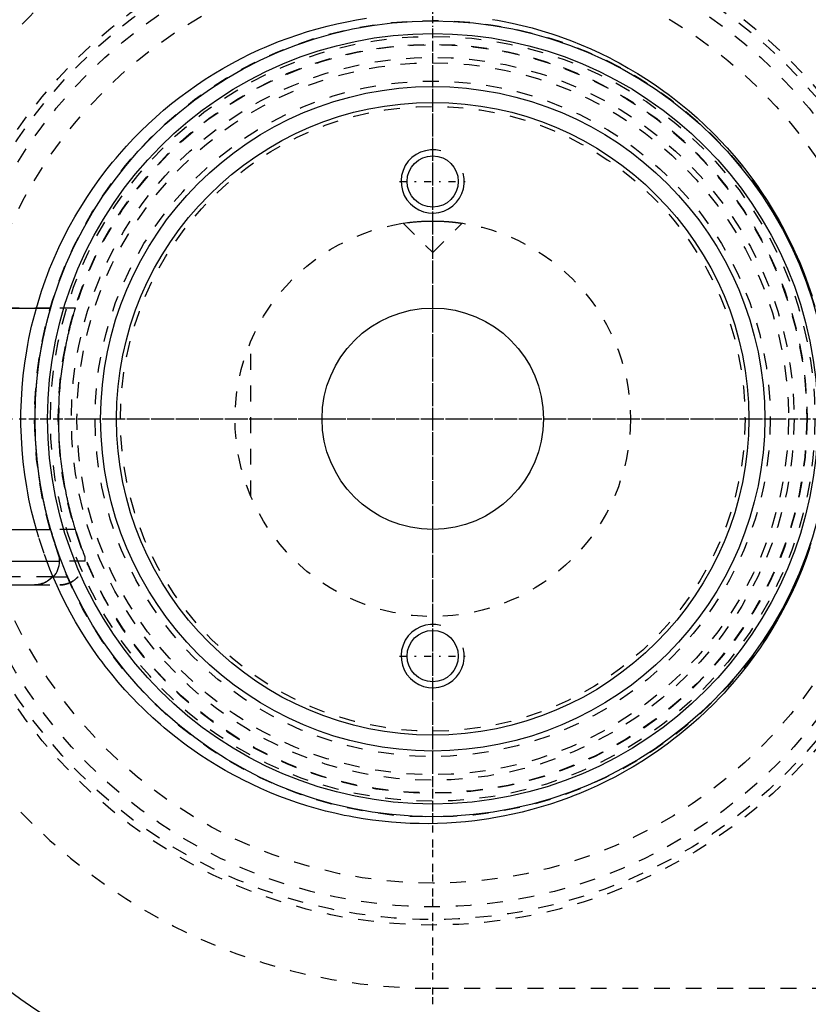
# Model space of a CAD drawing. Extents: x -1056 to 186, y -120 to 120.
# Tile 3 of 15: x -1026 to -976, y -37 to 25. Entities that reach past the tile are written whole.
import ezdxf

# ---------------------------------------------------------------- set-up
doc = ezdxf.new("R2010")
doc.units = 0
doc.linetypes.add('CENTER', pattern=[1.5, 0.45, -0.5, 0.05, -0.5])
doc.linetypes.add('DASHED', pattern=[2, 1, -1])
for name, color, linetype in [('AM_0', 7, 'CONTINUOUS'), ('AM_10', 7, 'CONTINUOUS'), ('AM_3', 7, 'DASHED'), ('AM_7', 7, 'CENTER')]:
    doc.layers.add(name, color=color, linetype=linetype)

msp = doc.modelspace()

# ---------------------------------------------------------------- linework, layer by layer
at = {"layer": 'AM_0', "color": 7, "linetype": 'CONTINUOUS'}
for p, q in [((-1033.65, 7), (-1024.156, 7)), ((-1034.1, -7), (-1024.156, -7)), ((-1023.6, -9), (-1023.6, -8.693)), ((-1034.1, -9), (-1023.6, -9)), ((-1032.49, -10.5), (-1025.172, -10.5)), ((-1024.066, -10), (-1023.982, -10))]:
    msp.add_line(p, q, dxfattribs=at)
for points in [[(-1025.21, -10.5, 0), (-1025.176, -10.5, 0), (-1025.106, -10.497, 0), (-1025.034, -10.49, 0), (-1024.998, -10.486, 0), (-1024.962, -10.48, 0), (-1024.889, -10.467, 0), (-1024.818, -10.451, 0), (-1024.748, -10.431, 0), (-1024.681, -10.409, 0), (-1024.616, -10.384, 0), (-1024.585, -10.371, 0), (-1024.553, -10.357, 0), (-1024.489, -10.325, 0), (-1024.426, -10.29, 0), (-1024.363, -10.252, 0), (-1024.303, -10.211, 0), (-1024.244, -10.167, 0), (-1024.216, -10.144, 0), (-1024.189, -10.121, 0), (-1024.138, -10.074, 0), (-1024.09, -10.026, 0), (-1024.066, -10, 0)], [(-1024.066, -10, 0), (-1024.073, -10.007, 0), (-1024.086, -10.022, 0), (-1024.099, -10.036, 0), (-1024.106, -10.043, 0), (-1024.113, -10.049, 0), (-1024.126, -10.063, 0), (-1024.14, -10.076, 0), (-1024.154, -10.089, 0), (-1024.169, -10.103, 0), (-1024.183, -10.116, 0), (-1024.191, -10.122, 0), (-1024.199, -10.129, 0), (-1024.214, -10.142, 0), (-1024.229, -10.155, 0), (-1024.245, -10.167, 0), (-1024.261, -10.18, 0), (-1024.278, -10.192, 0), (-1024.286, -10.199, 0), (-1024.294, -10.205, 0), (-1024.311, -10.217, 0), (-1024.328, -10.228, 0), (-1024.337, -10.234, 0)]]:
    msp.add_polyline3d(points, dxfattribs=at)
for centre, radius in [((-1000, 0), 45), ((-1000, 0), 25.15), ((-1000, 0), 24.35), ((-1000, 0), 21), ((-1000, 0), 20), ((-1000, 15), 1.621), ((-1000, 0), 7), ((-1000, -15), 1.621)]:
    msp.add_circle(centre, radius, dxfattribs=at)
for centre, radius, start, end in [((-1000, 0), 55.5, 97.25319, 160.91684), ((-1025.1, -9), 1.5, 318.18969, 0), ((-1000, 0), 55.5, 199.08316, 262.74681)]:
    msp.add_arc(centre, radius, start, end, dxfattribs=at)
at = {"layer": 'AM_10', "color": 7, "linetype": 'CONTINUOUS'}
for centre in [(-1000, 15), (-1000, -15)]:
    msp.add_arc(centre, 2, 75, 15, dxfattribs=at)
at = {"layer": 'AM_3', "color": 6, "linetype": 'DASHED'}
for p, q in [((-1000.462, 12.491), (-1000.277, 12.497)), ((-1000.277, 12.497), (-1000, 12.5)), ((-1001.861, 12.361), (-1001.587, 12.399)), ((-1001.861, 12.361), (-1000, 10.5)), ((-1000, 10.5), (-998.139, 12.361)), ((-1024.156, 7), (-1033.65, 7)), ((-1022.59, 7), (-1024.156, 7)), ((-1011.5, -4.899), (-1011.5, 4.899)), ((-1022.59, -7), (-1024.156, -7)), ((-1021.975, -9), (-1023.6, -9)), ((-1021.975, -9), (-1021.975, -8.742)), ((-1024.066, -10), (-1033.634, -10)), ((-1025.21, -10.5), (-1025.172, -10.5)), ((-1025.21, -10.5), (-1023.581, -10.5)), ((-1024.066, -10), (-1022.357, -10)), ((-1000, -36), (-901.327, -36))]:
    msp.add_line(p, q, dxfattribs=at)
for points in [[(-1025.063, 7.001, 0), (-1024.958, 7.36, 0), (-1024.733, 8.072, 0), (-1024.488, 8.776, 0), (-1024.358, 9.124, 0), (-1024.223, 9.469, 0), (-1023.939, 10.152, 0), (-1023.637, 10.824, 0), (-1023.318, 11.483, 0), (-1022.981, 12.129, 0), (-1022.629, 12.761, 0), (-1022.448, 13.072, 0), (-1022.262, 13.378, 0), (-1021.881, 13.98, 0), (-1021.488, 14.566, 0), (-1021.082, 15.134, 0), (-1020.666, 15.686, 0), (-1020.24, 16.219, 0), (-1020.024, 16.479, 0), (-1019.807, 16.734, 0), (-1019.366, 17.23, 0), (-1018.92, 17.708, 0), (-1018.692, 17.942, 0), (-1018.462, 18.173, 0), (-1017.992, 18.627, 0), (-1017.51, 19.07, 0), (-1017.264, 19.286, 0), (-1017.016, 19.5, 0), (-1016.511, 19.918, 0), (-1015.995, 20.323, 0), (-1015.468, 20.715, 0), (-1014.932, 21.094, 0), (-1014.386, 21.458, 0), (-1014.11, 21.635, 0), (-1013.832, 21.808, 0), (-1013.269, 22.144, 0), (-1012.698, 22.465, 0), (-1012.12, 22.771, 0), (-1011.535, 23.061, 0), (-1010.944, 23.336, 0), (-1010.647, 23.468, 0), (-1010.348, 23.596, 0), (-1009.746, 23.839, 0), (-1009.14, 24.067, 0), (-1008.529, 24.279, 0), (-1007.916, 24.475, 0), (-1007.299, 24.655, 0), (-1006.99, 24.739, 0), (-1006.68, 24.819, 0), (-1006.06, 24.967, 0), (-1005.438, 25.099, 0), (-1004.816, 25.215, 0), (-1004.195, 25.315, 0)], [(-996.218, 25.247, 0), (-995.906, 25.193, 0), (-995.593, 25.135, 0), (-994.967, 25.007, 0), (-994.341, 24.862, 0), (-993.715, 24.701, 0), (-993.09, 24.523, 0), (-992.467, 24.328, 0), (-992.157, 24.224, 0), (-991.847, 24.117, 0), (-991.23, 23.888, 0), (-990.616, 23.644, 0), (-990.007, 23.382, 0), (-989.404, 23.104, 0), (-988.806, 22.81, 0), (-988.509, 22.656, 0), (-988.214, 22.499, 0), (-987.63, 22.172, 0), (-987.053, 21.83, 0), (-986.484, 21.472, 0), (-985.925, 21.099, 0), (-985.375, 20.711, 0), (-985.104, 20.511, 0), (-984.835, 20.308, 0), (-984.306, 19.891, 0), (-983.788, 19.461, 0), (-983.282, 19.017, 0), (-982.788, 18.561, 0), (-982.307, 18.092, 0), (-982.071, 17.854, 0), (-981.839, 17.612, 0), (-981.385, 17.121, 0), (-980.939, 16.613, 0), (-980.5, 16.085, 0), (-980.07, 15.538, 0), (-979.65, 14.973, 0), (-979.444, 14.683, 0), (-979.242, 14.39, 0), (-978.845, 13.789, 0), (-978.463, 13.172, 0), (-978.277, 12.858, 0), (-978.095, 12.54, 0), (-977.743, 11.892, 0), (-977.408, 11.231, 0), (-977.247, 10.895, 0), (-977.09, 10.557, 0), (-976.791, 9.87, 0), (-976.512, 9.173, 0), (-976.252, 8.466, 0), (-976.012, 7.749, 0)], [(-1001.587, 12.399, 0), (-1001.567, 12.401, 0), (-1001.523, 12.407, 0), (-1001.477, 12.412, 0), (-1001.453, 12.415, 0), (-1001.428, 12.418, 0), (-1001.378, 12.424, 0), (-1001.326, 12.429, 0), (-1001.271, 12.435, 0), (-1001.213, 12.441, 0), (-1001.151, 12.447, 0), (-1001.12, 12.45, 0), (-1001.088, 12.453, 0), (-1001.021, 12.458, 0), (-1000.953, 12.464, 0), (-1000.882, 12.469, 0), (-1000.809, 12.474, 0), (-1000.734, 12.478, 0), (-1000.696, 12.481, 0), (-1000.658, 12.483, 0), (-1000.58, 12.487, 0), (-1000.501, 12.49, 0), (-1000.462, 12.491, 0)], [(-1000, 12.5, 0), (-999.986, 12.5, 0), (-999.959, 12.5, 0), (-999.932, 12.5, 0), (-999.919, 12.5, 0), (-999.905, 12.5, 0), (-999.878, 12.499, 0), (-999.85, 12.499, 0), (-999.823, 12.499, 0), (-999.795, 12.498, 0), (-999.768, 12.498, 0), (-999.754, 12.498, 0), (-999.74, 12.497, 0), (-999.713, 12.497, 0), (-999.685, 12.496, 0), (-999.658, 12.495, 0), (-999.63, 12.495, 0), (-999.603, 12.494, 0), (-999.589, 12.493, 0), (-999.576, 12.493, 0), (-999.548, 12.492, 0), (-999.521, 12.491, 0), (-999.507, 12.49, 0), (-999.494, 12.49, 0), (-999.467, 12.489, 0), (-999.44, 12.487, 0), (-999.427, 12.487, 0), (-999.413, 12.486, 0), (-999.387, 12.485, 0), (-999.36, 12.484, 0), (-999.334, 12.482, 0), (-999.307, 12.481, 0), (-999.281, 12.479, 0), (-999.269, 12.479, 0), (-999.256, 12.478, 0), (-999.23, 12.476, 0), (-999.205, 12.475, 0), (-999.179, 12.473, 0), (-999.154, 12.471, 0), (-999.129, 12.47, 0), (-999.117, 12.469, 0), (-999.105, 12.468, 0), (-999.081, 12.466, 0), (-999.056, 12.464, 0), (-999.033, 12.463, 0), (-999.009, 12.461, 0), (-998.986, 12.459, 0), (-998.974, 12.458, 0), (-998.963, 12.457, 0), (-998.94, 12.455, 0), (-998.918, 12.453, 0), (-998.895, 12.451, 0), (-998.874, 12.449, 0), (-998.852, 12.447, 0), (-998.842, 12.446, 0), (-998.831, 12.445, 0), (-998.81, 12.443, 0), (-998.79, 12.441, 0), (-998.769, 12.439, 0), (-998.75, 12.437, 0), (-998.73, 12.435, 0), (-998.72, 12.434, 0), (-998.711, 12.433, 0), (-998.692, 12.431, 0), (-998.674, 12.429, 0), (-998.665, 12.428, 0), (-998.656, 12.427, 0), (-998.638, 12.426, 0), (-998.62, 12.424, 0), (-998.611, 12.423, 0), (-998.603, 12.422, 0), (-998.586, 12.42, 0), (-998.569, 12.418, 0), (-998.552, 12.416, 0), (-998.535, 12.414, 0), (-998.519, 12.412, 0), (-998.511, 12.411, 0), (-998.503, 12.41, 0), (-998.488, 12.408, 0), (-998.472, 12.406, 0), (-998.457, 12.404, 0), (-998.442, 12.403, 0), (-998.428, 12.401, 0), (-998.421, 12.4, 0), (-998.414, 12.399, 0), (-998.4, 12.397, 0), (-998.386, 12.395, 0), (-998.373, 12.394, 0), (-998.36, 12.392, 0), (-998.347, 12.39, 0), (-998.341, 12.389, 0), (-998.335, 12.389, 0), (-998.323, 12.387, 0), (-998.312, 12.385, 0), (-998.3, 12.384, 0), (-998.29, 12.382, 0), (-998.279, 12.381, 0), (-998.274, 12.38, 0), (-998.269, 12.38, 0), (-998.259, 12.378, 0), (-998.25, 12.377, 0), (-998.241, 12.376, 0), (-998.232, 12.374, 0), (-998.224, 12.373, 0), (-998.22, 12.373, 0), (-998.216, 12.372, 0), (-998.209, 12.371, 0), (-998.202, 12.37, 0), (-998.198, 12.369, 0), (-998.195, 12.369, 0), (-998.189, 12.368, 0), (-998.183, 12.367, 0), (-998.18, 12.367, 0), (-998.177, 12.366, 0), (-998.172, 12.366, 0), (-998.167, 12.365, 0), (-998.163, 12.364, 0), (-998.159, 12.364, 0), (-998.155, 12.363, 0), (-998.154, 12.363, 0), (-998.152, 12.363, 0), (-998.149, 12.362, 0), (-998.147, 12.362, 0), (-998.145, 12.362, 0), (-998.143, 12.361, 0), (-998.141, 12.361, 0), (-998.141, 12.361, 0), (-998.14, 12.361, 0), (-998.14, 12.361, 0), (-998.139, 12.361, 0), (-998.139, 12.361, 0)], [(-1025.063, -7.001, 0), (-1025.169, -6.619, 0), (-1025.362, -5.85, 0), (-1025.532, -5.075, 0), (-1025.607, -4.686, 0), (-1025.677, -4.296, 0), (-1025.798, -3.514, 0), (-1025.894, -2.731, 0), (-1025.966, -1.947, 0), (-1026.014, -1.166, 0), (-1026.038, -0.387, 0), (-1026.041, 0, 0), (-1026.038, 0.387, 0), (-1026.014, 1.166, 0), (-1025.966, 1.947, 0), (-1025.894, 2.731, 0), (-1025.798, 3.514, 0), (-1025.677, 4.296, 0), (-1025.607, 4.686, 0), (-1025.532, 5.075, 0), (-1025.362, 5.85, 0), (-1025.169, 6.619, 0), (-1025.063, 7.001, 0)], [(-1024.156, -7, 0), (-1024.169, -6.957, 0), (-1024.195, -6.866, 0), (-1024.221, -6.772, 0), (-1024.234, -6.724, 0), (-1024.248, -6.676, 0), (-1024.275, -6.576, 0), (-1024.303, -6.474, 0), (-1024.33, -6.369, 0), (-1024.358, -6.261, 0), (-1024.386, -6.152, 0), (-1024.4, -6.096, 0), (-1024.414, -6.04, 0), (-1024.442, -5.926, 0), (-1024.47, -5.81, 0), (-1024.497, -5.692, 0), (-1024.525, -5.573, 0), (-1024.552, -5.452, 0), (-1024.565, -5.391, 0), (-1024.579, -5.329, 0), (-1024.606, -5.205, 0), (-1024.632, -5.079, 0), (-1024.645, -5.015, 0), (-1024.658, -4.951, 0), (-1024.683, -4.823, 0), (-1024.708, -4.693, 0), (-1024.721, -4.627, 0), (-1024.733, -4.561, 0), (-1024.757, -4.429, 0), (-1024.781, -4.295, 0), (-1024.803, -4.16, 0), (-1024.826, -4.025, 0), (-1024.848, -3.888, 0), (-1024.858, -3.819, 0), (-1024.869, -3.75, 0), (-1024.889, -3.611, 0), (-1024.909, -3.472, 0), (-1024.973, -2.979, 0), (-1025.06, -2.123, 0), (-1025.118, -1.263, 0), (-1025.147, -0.415, 0), (-1025.15, 0, 0), (-1025.147, 0.415, 0), (-1025.118, 1.263, 0), (-1025.06, 2.123, 0), (-1024.973, 2.979, 0), (-1024.909, 3.472, 0), (-1024.889, 3.611, 0), (-1024.869, 3.75, 0), (-1024.858, 3.819, 0), (-1024.848, 3.888, 0), (-1024.826, 4.025, 0), (-1024.803, 4.16, 0), (-1024.781, 4.295, 0), (-1024.757, 4.429, 0), (-1024.733, 4.561, 0), (-1024.721, 4.627, 0), (-1024.708, 4.693, 0), (-1024.683, 4.823, 0), (-1024.658, 4.951, 0), (-1024.645, 5.015, 0), (-1024.632, 5.079, 0), (-1024.606, 5.205, 0), (-1024.579, 5.329, 0), (-1024.565, 5.391, 0), (-1024.552, 5.452, 0), (-1024.525, 5.573, 0), (-1024.497, 5.692, 0), (-1024.47, 5.81, 0), (-1024.442, 5.926, 0), (-1024.414, 6.04, 0), (-1024.4, 6.096, 0), (-1024.386, 6.152, 0), (-1024.358, 6.261, 0), (-1024.33, 6.369, 0), (-1024.303, 6.474, 0), (-1024.275, 6.576, 0), (-1024.248, 6.676, 0), (-1024.234, 6.724, 0), (-1024.221, 6.772, 0), (-1024.195, 6.866, 0), (-1024.169, 6.957, 0), (-1024.156, 7, 0)], [(-1022.59, -7, 0), (-1022.592, -6.995, 0), (-1022.595, -6.985, 0), (-1022.598, -6.975, 0), (-1022.6, -6.97, 0), (-1022.601, -6.965, 0), (-1022.605, -6.954, 0), (-1022.608, -6.943, 0), (-1022.612, -6.931, 0), (-1022.615, -6.92, 0), (-1022.619, -6.908, 0), (-1022.621, -6.902, 0), (-1022.622, -6.895, 0), (-1022.626, -6.883, 0), (-1022.63, -6.87, 0), (-1022.644, -6.824, 0), (-1022.657, -6.782, 0), (-1022.67, -6.738, 0), (-1022.697, -6.646, 0), (-1022.725, -6.55, 0), (-1022.753, -6.452, 0), (-1022.782, -6.35, 0), (-1022.811, -6.245, 0), (-1022.825, -6.192, 0), (-1022.84, -6.138, 0), (-1022.869, -6.027, 0), (-1022.899, -5.914, 0), (-1022.928, -5.799, 0), (-1022.957, -5.682, 0), (-1022.987, -5.562, 0), (-1023.001, -5.502, 0), (-1023.016, -5.441, 0), (-1023.044, -5.317, 0), (-1023.073, -5.192, 0), (-1023.087, -5.129, 0), (-1023.101, -5.065, 0), (-1023.129, -4.936, 0), (-1023.157, -4.806, 0), (-1023.17, -4.74, 0), (-1023.184, -4.674, 0), (-1023.21, -4.54, 0), (-1023.236, -4.405, 0), (-1023.261, -4.269, 0), (-1023.286, -4.132, 0), (-1023.31, -3.993, 0), (-1023.322, -3.923, 0), (-1023.334, -3.853, 0), (-1023.357, -3.712, 0), (-1023.379, -3.57, 0), (-1023.4, -3.428, 0), (-1023.421, -3.284, 0), (-1023.441, -3.139, 0), (-1023.45, -3.067, 0), (-1023.46, -2.994, 0), (-1023.478, -2.849, 0), (-1023.495, -2.702, 0), (-1023.549, -2.188, 0), (-1023.614, -1.303, 0), (-1023.646, -0.428, 0), (-1023.65, 0, 0), (-1023.646, 0.428, 0), (-1023.614, 1.303, 0), (-1023.549, 2.188, 0), (-1023.495, 2.702, 0), (-1023.478, 2.849, 0), (-1023.46, 2.994, 0), (-1023.45, 3.067, 0), (-1023.441, 3.139, 0), (-1023.421, 3.284, 0), (-1023.4, 3.428, 0), (-1023.379, 3.57, 0), (-1023.357, 3.712, 0), (-1023.334, 3.853, 0), (-1023.322, 3.923, 0), (-1023.31, 3.993, 0), (-1023.286, 4.132, 0), (-1023.261, 4.269, 0), (-1023.236, 4.405, 0), (-1023.21, 4.54, 0), (-1023.184, 4.674, 0), (-1023.17, 4.74, 0), (-1023.157, 4.806, 0), (-1023.129, 4.936, 0), (-1023.101, 5.065, 0), (-1023.087, 5.129, 0), (-1023.073, 5.192, 0), (-1023.044, 5.317, 0), (-1023.016, 5.441, 0), (-1023.001, 5.502, 0), (-1022.987, 5.562, 0), (-1022.957, 5.682, 0), (-1022.928, 5.799, 0), (-1022.899, 5.914, 0), (-1022.869, 6.027, 0), (-1022.84, 6.138, 0), (-1022.825, 6.192, 0), (-1022.811, 6.245, 0), (-1022.782, 6.35, 0), (-1022.753, 6.452, 0), (-1022.725, 6.55, 0), (-1022.697, 6.646, 0), (-1022.67, 6.738, 0), (-1022.657, 6.782, 0), (-1022.644, 6.824, 0), (-1022.63, 6.87, 0), (-1022.626, 6.883, 0), (-1022.622, 6.895, 0), (-1022.621, 6.902, 0), (-1022.619, 6.908, 0), (-1022.615, 6.92, 0), (-1022.612, 6.931, 0), (-1022.608, 6.943, 0), (-1022.605, 6.954, 0), (-1022.601, 6.965, 0), (-1022.6, 6.97, 0), (-1022.598, 6.975, 0), (-1022.595, 6.985, 0), (-1022.592, 6.995, 0), (-1022.59, 7, 0)], [(-1024.003, -10.003, 0), (-1024.204, -9.516, 0), (-1024.578, -8.524, 0), (-1024.912, -7.513, 0), (-1025.063, -7.001, 0)], [(-1023.6, -8.693, 0), (-1023.6, -8.693, 0), (-1023.6, -8.692, 0), (-1023.6, -8.691, 0), (-1023.601, -8.691, 0), (-1023.601, -8.69, 0), (-1023.601, -8.689, 0), (-1023.602, -8.687, 0), (-1023.603, -8.684, 0), (-1023.604, -8.681, 0), (-1023.605, -8.678, 0), (-1023.606, -8.676, 0), (-1023.607, -8.675, 0), (-1023.608, -8.671, 0), (-1023.61, -8.666, 0), (-1023.612, -8.661, 0), (-1023.614, -8.656, 0), (-1023.616, -8.65, 0), (-1023.617, -8.647, 0), (-1023.618, -8.644, 0), (-1023.62, -8.637, 0), (-1023.623, -8.63, 0), (-1023.624, -8.627, 0), (-1023.626, -8.623, 0), (-1023.628, -8.615, 0), (-1023.631, -8.607, 0), (-1023.633, -8.603, 0), (-1023.635, -8.598, 0), (-1023.638, -8.589, 0), (-1023.641, -8.58, 0), (-1023.645, -8.57, 0), (-1023.648, -8.56, 0), (-1023.652, -8.55, 0), (-1023.654, -8.545, 0), (-1023.656, -8.539, 0), (-1023.66, -8.528, 0), (-1023.664, -8.517, 0), (-1023.668, -8.505, 0), (-1023.673, -8.493, 0), (-1023.677, -8.48, 0), (-1023.679, -8.474, 0), (-1023.682, -8.468, 0), (-1023.686, -8.455, 0), (-1023.691, -8.441, 0), (-1023.708, -8.393, 0), (-1023.74, -8.304, 0), (-1023.772, -8.21, 0), (-1023.789, -8.16, 0), (-1023.807, -8.108, 0), (-1023.844, -8, 0), (-1023.882, -7.884, 0), (-1023.923, -7.761, 0), (-1023.964, -7.633, 0), (-1024.006, -7.499, 0), (-1024.027, -7.431, 0), (-1024.049, -7.361, 0), (-1024.092, -7.219, 0), (-1024.135, -7.074, 0), (-1024.156, -7, 0)], [(-1021.975, -8.742, 0), (-1021.975, -8.742, 0), (-1021.975, -8.742, 0), (-1021.975, -8.741, 0), (-1021.976, -8.74, 0), (-1021.976, -8.74, 0), (-1021.977, -8.738, 0), (-1021.977, -8.736, 0), (-1021.978, -8.734, 0), (-1021.979, -8.731, 0), (-1021.981, -8.728, 0), (-1021.981, -8.726, 0), (-1021.982, -8.724, 0), (-1021.984, -8.72, 0), (-1021.986, -8.715, 0), (-1021.988, -8.71, 0), (-1021.99, -8.705, 0), (-1021.992, -8.699, 0), (-1021.993, -8.696, 0), (-1021.994, -8.693, 0), (-1021.997, -8.686, 0), (-1022, -8.679, 0), (-1022.001, -8.676, 0), (-1022.003, -8.672, 0), (-1022.006, -8.664, 0), (-1022.009, -8.656, 0), (-1022.011, -8.652, 0), (-1022.012, -8.647, 0), (-1022.016, -8.638, 0), (-1022.02, -8.629, 0), (-1022.024, -8.619, 0), (-1022.027, -8.609, 0), (-1022.032, -8.598, 0), (-1022.034, -8.593, 0), (-1022.036, -8.587, 0), (-1022.04, -8.576, 0), (-1022.045, -8.565, 0), (-1022.049, -8.553, 0), (-1022.054, -8.54, 0), (-1022.059, -8.528, 0), (-1022.061, -8.521, 0), (-1022.064, -8.515, 0), (-1022.069, -8.502, 0), (-1022.074, -8.488, 0), (-1022.093, -8.439, 0), (-1022.127, -8.348, 0), (-1022.164, -8.252, 0), (-1022.183, -8.201, 0), (-1022.202, -8.148, 0), (-1022.243, -8.036, 0), (-1022.286, -7.917, 0), (-1022.33, -7.79, 0), (-1022.376, -7.658, 0), (-1022.423, -7.519, 0), (-1022.446, -7.448, 0), (-1022.47, -7.376, 0), (-1022.518, -7.228, 0), (-1022.566, -7.077, 0), (-1022.59, -7, 0)], [(-976.14, -8.14, 0), (-976.38, -8.824, 0), (-976.639, -9.499, 0), (-976.916, -10.164, 0), (-977.061, -10.492, 0), (-977.21, -10.818, 0), (-977.522, -11.461, 0), (-977.849, -12.092, 0), (-978.018, -12.403, 0), (-978.191, -12.71, 0), (-978.548, -13.314, 0), (-978.919, -13.903, 0), (-979.108, -14.192, 0), (-979.301, -14.477, 0), (-979.695, -15.035, 0), (-980.099, -15.576, 0), (-980.513, -16.101, 0), (-980.934, -16.607, 0), (-981.362, -17.096, 0), (-981.578, -17.334, 0), (-981.797, -17.569, 0), (-982.245, -18.031, 0), (-982.705, -18.482, 0), (-983.177, -18.923, 0), (-983.661, -19.352, 0), (-984.155, -19.769, 0), (-984.406, -19.972, 0), (-984.66, -20.173, 0), (-985.175, -20.564, 0), (-985.7, -20.943, 0), (-986.233, -21.307, 0), (-986.775, -21.658, 0), (-987.325, -21.994, 0), (-987.603, -22.157, 0), (-987.883, -22.316, 0), (-988.447, -22.624, 0), (-989.017, -22.916, 0), (-989.594, -23.194, 0), (-990.175, -23.456, 0), (-990.761, -23.703, 0), (-991.055, -23.821, 0), (-991.351, -23.935, 0), (-991.944, -24.151, 0), (-992.54, -24.352, 0), (-993.139, -24.537, 0), (-993.739, -24.707, 0), (-994.34, -24.862, 0), (-994.641, -24.933, 0), (-994.942, -25.001, 0), (-995.543, -25.125, 0), (-996.143, -25.234, 0), (-996.443, -25.283, 0), (-996.742, -25.328, 0), (-997.338, -25.408, 0), (-997.932, -25.473, 0), (-998.228, -25.5, 0), (-998.523, -25.523, 0), (-999.109, -25.56, 0), (-999.69, -25.584, 0), (-1000.267, -25.594, 0), (-1000.848, -25.591, 0), (-1001.432, -25.574, 0), (-1001.726, -25.561, 0), (-1002.02, -25.544, 0), (-1002.611, -25.501, 0), (-1003.205, -25.443, 0), (-1003.8, -25.371, 0), (-1004.396, -25.285, 0), (-1004.993, -25.184, 0), (-1005.292, -25.128, 0), (-1005.591, -25.068, 0), (-1006.187, -24.938, 0), (-1006.783, -24.793, 0), (-1007.377, -24.633, 0), (-1007.969, -24.459, 0), (-1008.558, -24.27, 0), (-1008.852, -24.169, 0), (-1009.144, -24.066, 0), (-1009.727, -23.847, 0), (-1010.305, -23.614, 0), (-1010.878, -23.366, 0), (-1011.447, -23.104, 0), (-1012.009, -22.827, 0), (-1012.288, -22.684, 0), (-1012.566, -22.537, 0), (-1013.116, -22.232, 0), (-1013.658, -21.914, 0), (-1014.194, -21.582, 0), (-1014.721, -21.237, 0), (-1015.24, -20.879, 0), (-1015.496, -20.695, 0), (-1015.749, -20.509, 0), (-1016.25, -20.126, 0), (-1016.741, -19.73, 0), (-1016.982, -19.529, 0), (-1017.221, -19.324, 0), (-1017.691, -18.906, 0), (-1018.15, -18.477, 0), (-1018.375, -18.258, 0), (-1018.598, -18.037, 0), (-1019.034, -17.588, 0), (-1019.461, -17.125, 0), (-1019.883, -16.645, 0), (-1020.299, -16.148, 0), (-1020.706, -15.634, 0), (-1020.907, -15.37, 0), (-1021.105, -15.103, 0), (-1021.494, -14.556, 0), (-1021.872, -13.994, 0), (-1022.239, -13.416, 0), (-1022.592, -12.825, 0), (-1022.932, -12.22, 0), (-1023.097, -11.912, 0), (-1023.258, -11.601, 0), (-1023.568, -10.971, 0), (-1023.862, -10.328, 0), (-1024.003, -10.003, 0)], [(-1025.172, -10.5, 0), (-1025.148, -10.499, 0), (-1025.099, -10.496, 0), (-1025.05, -10.492, 0), (-1025.025, -10.489, 0), (-1025, -10.486, 0), (-1024.951, -10.479, 0), (-1024.901, -10.47, 0), (-1024.851, -10.459, 0), (-1024.803, -10.447, 0), (-1024.755, -10.433, 0), (-1024.731, -10.426, 0), (-1024.708, -10.418, 0), (-1024.662, -10.402, 0), (-1024.618, -10.385, 0), (-1024.575, -10.367, 0), (-1024.531, -10.346, 0), (-1024.488, -10.324, 0), (-1024.466, -10.313, 0), (-1024.444, -10.301, 0), (-1024.4, -10.275, 0), (-1024.358, -10.248, 0), (-1024.337, -10.234, 0)], [(-1024.337, -10.234, 0), (-1024.358, -10.248, 0), (-1024.4, -10.275, 0), (-1024.444, -10.301, 0), (-1024.466, -10.313, 0), (-1024.488, -10.324, 0), (-1024.531, -10.346, 0), (-1024.575, -10.367, 0), (-1024.618, -10.385, 0), (-1024.662, -10.402, 0), (-1024.708, -10.418, 0), (-1024.731, -10.426, 0), (-1024.755, -10.433, 0), (-1024.803, -10.447, 0), (-1024.851, -10.459, 0), (-1024.901, -10.47, 0), (-1024.951, -10.479, 0), (-1025, -10.486, 0), (-1025.025, -10.489, 0), (-1025.05, -10.492, 0), (-1025.099, -10.496, 0), (-1025.148, -10.499, 0), (-1025.172, -10.5, 0)], [(-1024.337, -10.234, 0), (-1024.358, -10.248, 0), (-1024.4, -10.275, 0), (-1024.444, -10.301, 0), (-1024.466, -10.313, 0), (-1024.488, -10.324, 0), (-1024.531, -10.346, 0), (-1024.575, -10.367, 0), (-1024.618, -10.385, 0), (-1024.662, -10.402, 0), (-1024.708, -10.418, 0), (-1024.731, -10.426, 0), (-1024.755, -10.433, 0), (-1024.803, -10.447, 0), (-1024.851, -10.459, 0), (-1024.901, -10.47, 0), (-1024.951, -10.479, 0), (-1025, -10.486, 0), (-1025.025, -10.489, 0), (-1025.05, -10.492, 0), (-1025.099, -10.496, 0), (-1025.148, -10.499, 0), (-1025.172, -10.5, 0)], [(-1024.337, -10.234, 0), (-1024.328, -10.228, 0), (-1024.311, -10.217, 0), (-1024.294, -10.205, 0), (-1024.286, -10.199, 0), (-1024.278, -10.192, 0), (-1024.261, -10.18, 0), (-1024.245, -10.167, 0), (-1024.229, -10.155, 0), (-1024.214, -10.142, 0), (-1024.199, -10.129, 0), (-1024.191, -10.122, 0), (-1024.183, -10.116, 0), (-1024.169, -10.103, 0), (-1024.154, -10.089, 0), (-1024.14, -10.076, 0), (-1024.126, -10.063, 0), (-1024.113, -10.049, 0), (-1024.106, -10.043, 0), (-1024.099, -10.036, 0), (-1024.086, -10.022, 0), (-1024.073, -10.007, 0), (-1024.066, -10, 0)], [(-1024.066, -10, 0), (-1024.073, -10.007, 0), (-1024.086, -10.022, 0), (-1024.099, -10.036, 0), (-1024.106, -10.043, 0), (-1024.113, -10.049, 0), (-1024.126, -10.063, 0), (-1024.14, -10.076, 0), (-1024.154, -10.089, 0), (-1024.169, -10.103, 0), (-1024.183, -10.116, 0), (-1024.191, -10.122, 0), (-1024.199, -10.129, 0), (-1024.214, -10.142, 0), (-1024.229, -10.155, 0), (-1024.245, -10.167, 0), (-1024.261, -10.18, 0), (-1024.278, -10.192, 0), (-1024.286, -10.199, 0), (-1024.294, -10.205, 0), (-1024.311, -10.217, 0), (-1024.328, -10.228, 0), (-1024.337, -10.234, 0)], [(-1023.581, -10.5, 0), (-1023.563, -10.5, 0), (-1023.526, -10.499, 0), (-1023.489, -10.497, 0), (-1023.47, -10.496, 0), (-1023.451, -10.495, 0), (-1023.413, -10.491, 0), (-1023.375, -10.486, 0), (-1023.336, -10.481, 0), (-1023.298, -10.474, 0), (-1023.259, -10.467, 0), (-1023.24, -10.463, 0), (-1023.221, -10.458, 0), (-1023.183, -10.449, 0), (-1023.146, -10.439, 0), (-1023.109, -10.428, 0), (-1023.073, -10.416, 0), (-1023.038, -10.403, 0), (-1023.021, -10.397, 0), (-1023.004, -10.39, 0), (-1022.971, -10.377, 0), (-1022.937, -10.362, 0), (-1022.92, -10.354, 0)], [(-1023.302, -10.475, 0), (-1023.349, -10.483, 0), (-1023.444, -10.494, 0), (-1023.536, -10.499, 0), (-1023.581, -10.5, 0)], [(-1022.92, -10.354, 0), (-1022.93, -10.359, 0), (-1022.95, -10.368, 0), (-1022.97, -10.376, 0), (-1022.98, -10.38, 0), (-1022.989, -10.384, 0), (-1023.009, -10.392, 0), (-1023.029, -10.4, 0), (-1023.05, -10.408, 0), (-1023.07, -10.415, 0), (-1023.092, -10.422, 0), (-1023.102, -10.425, 0), (-1023.113, -10.429, 0), (-1023.134, -10.435, 0), (-1023.156, -10.442, 0), (-1023.178, -10.448, 0), (-1023.2, -10.453, 0), (-1023.223, -10.459, 0), (-1023.234, -10.461, 0), (-1023.245, -10.464, 0), (-1023.268, -10.469, 0), (-1023.29, -10.473, 0), (-1023.302, -10.475, 0)], [(-1022.92, -10.354, 0), (-1022.905, -10.347, 0), (-1022.875, -10.332, 0), (-1022.846, -10.317, 0), (-1022.831, -10.309, 0), (-1022.816, -10.3, 0), (-1022.786, -10.283, 0), (-1022.757, -10.266, 0), (-1022.728, -10.247, 0), (-1022.7, -10.228, 0), (-1022.672, -10.208, 0), (-1022.658, -10.198, 0), (-1022.644, -10.188, 0), (-1022.617, -10.167, 0), (-1022.591, -10.146, 0), (-1022.566, -10.124, 0), (-1022.541, -10.102, 0), (-1022.517, -10.08, 0), (-1022.506, -10.069, 0), (-1022.494, -10.058, 0), (-1022.472, -10.036, 0), (-1022.45, -10.012, 0), (-1022.439, -10, 0)], [(-1022.468, -10.031, 0), (-1022.478, -10.042, 0), (-1022.499, -10.063, 0), (-1022.521, -10.083, 0), (-1022.532, -10.094, 0), (-1022.543, -10.104, 0), (-1022.566, -10.124, 0), (-1022.589, -10.144, 0), (-1022.613, -10.164, 0), (-1022.638, -10.183, 0), (-1022.663, -10.202, 0), (-1022.676, -10.211, 0), (-1022.689, -10.221, 0), (-1022.715, -10.239, 0), (-1022.742, -10.256, 0), (-1022.769, -10.273, 0), (-1022.796, -10.289, 0), (-1022.824, -10.305, 0), (-1022.837, -10.312, 0), (-1022.851, -10.32, 0), (-1022.879, -10.334, 0), (-1022.906, -10.348, 0), (-1022.92, -10.354, 0)], [(-1022.439, -10, 0), (-1022.444, -10.005, 0), (-1022.453, -10.016, 0), (-1022.463, -10.026, 0), (-1022.468, -10.031, 0)]]:
    msp.add_polyline3d(points, dxfattribs=at)
for radius in [32, 31.65, 30.85, 29.35, 25.175, 24.175, 23.675, 23.65, 22.85, 22.5, 21.35, 19.75, 19.75, 12.5, 12.5]:
    msp.add_circle((-1000, 0), radius, dxfattribs=at)
for radius in [50, 36]:
    msp.add_arc((-1000, 0), radius, 90, 270, dxfattribs=at)
at = {"layer": 'AM_7', "color": 4, "linetype": 'CENTER'}
for p, q in [((-1000, -52.5), (-1000, 52.5)), ((-1000, -47.25), (-1000, 47.25)), ((-1000, -33.233), (-1000, 33.232)), ((-1000, -25.384), (-1000, 25.384)), ((-1000, -24.832), (-1000, 24.832)), ((-1000, -22.05), (-1000, 22.05)), ((-1002.1, 15), (-997.9, 15)), ((-1052.5, 0), (-947.5, 0)), ((-1047.25, 0), (-952.75, 0)), ((-1025.384, 0), (-974.616, 0)), ((-1024.832, 0), (-975.168, 0)), ((-1022.05, 0), (-977.95, 0)), ((-1033.233, 0), (-966.767, 0)), ((-1002.1, -15), (-997.9, -15))]:
    msp.add_line(p, q, dxfattribs=at)

doc.saveas('drawing.dxf')
